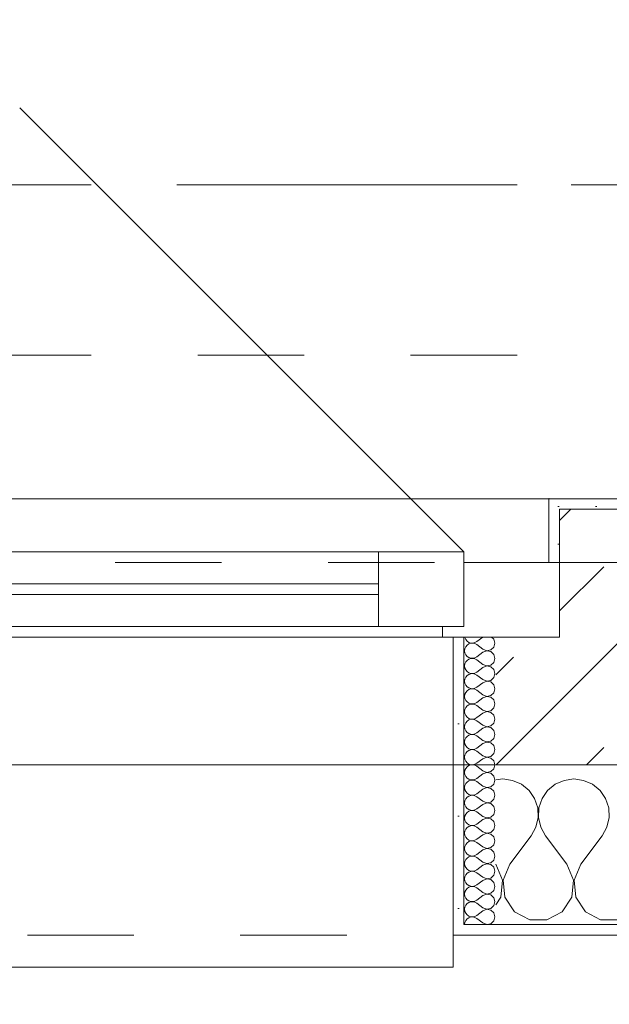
# Model space of a CAD drawing. Header units: metres. Extents: x -3.6 to 90.7, y -11.1 to 18.
# Tile 143 of 256: x 13.813 to 14.367, y -0.22 to 0.705. Entities that reach past the tile are written whole.
import ezdxf

# ---------------------------------------------------------------- set-up
doc = ezdxf.new("R2010")
doc.units = ezdxf.units.M
doc.header["$MEASUREMENT"] = 0
for name, pattern in [('Achse', [0.2, 0.1, -0.05, 0, -0.05]), ('Strichlinie doppelt', [0.546806, 0.264583, -0.105833, 0.070556, -0.105833]), ('Strichlinie eng', [0.115, 0.075, -0.04]), ('Untersicht', [0.1, 0.075, -0.025])]:
    doc.linetypes.add(name, pattern=pattern)
for name, color, linetype in [('152 - Bemaßung_ Beschriftung.Ausbau', 7, 'Continuous'), ('451 - Universal.Achsen Raster', 7, 'Continuous'), ('603 - Struktur.Bodenplatte_ Decke Roh', 7, 'Continuous'), ('604 - Struktur.Wand Aussen', 7, 'Continuous'), ('608 - Struktur.Träger', 7, 'Continuous'), ('650 - Abdeckung.Fußboden Aufbau', 7, 'Continuous'), ('Neubau_653 - Abdeckung.TB Verkofferung', 7, 'Continuous')]:
    doc.layers.add(name, color=color, linetype=linetype)
doc.styles.add('ERSTELLTER_STIL_2', font='txt')
doc.dimstyles.new('ERSTELLTER_STIL__1', dxfattribs={"dimtxt": 0.1, "dimasz": 0.0532, "dimexe": 0.18, "dimexo": 0.0625, "dimgap": 0, "dimtad": 1, "dimzin": 0, "dimdsep": 46, "dimtxsty": 'ERSTELLTER_STIL_2', "dimblk": 'ARROWHEAD_2', "dimblk1": 'ARROWHEAD_2', "dimblk2": 'ARROWHEAD_2', "dimcen": 0.09, "dimse1": 1, "dimse2": 1, "dimclrd": 7, "dimclre": 7, "dimclrt": 7, "dimazin": 0, "dimtfac": 1, "dimtdec": 4, "dimtmove": 0, "dimatfit": 3, "dimfxl": 1, "dimtolj": 1, "dimtzin": 0, "dimarcsym": 0})
doc.dimstyles.new('ERSTELLTER_STIL__2', dxfattribs={"dimtxt": 0.1, "dimasz": 0.0532, "dimexe": 0.18, "dimexo": 0.0625, "dimgap": 0, "dimtad": 1, "dimzin": 0, "dimdsep": 46, "dimtxsty": 'ERSTELLTER_STIL_2', "dimblk": 'ARROWHEAD_2', "dimblk1": 'ARROWHEAD_2', "dimblk2": 'ARROWHEAD_2', "dimcen": 0.09, "dimse1": 1, "dimse2": 1, "dimclrd": 7, "dimclre": 7, "dimclrt": 7, "dimazin": 0, "dimtfac": 1, "dimtdec": 4, "dimtmove": 2, "dimatfit": 3, "dimfxl": 1, "dimtolj": 1, "dimtzin": 0, "dimarcsym": 0})
doc.dimstyles.new('ERSTELLTER_STIL__3', dxfattribs={"dimtxt": 0.1, "dimasz": 0.0532, "dimexe": 0.18, "dimexo": 0.0625, "dimgap": 0, "dimtad": 1, "dimtih": 1, "dimtoh": 1, "dimzin": 0, "dimdsep": 46, "dimtxsty": 'ERSTELLTER_STIL_2', "dimblk": 'ARROWHEAD_2', "dimblk1": 'ARROWHEAD_2', "dimblk2": 'ARROWHEAD_2', "dimcen": 0.09, "dimse1": 1, "dimse2": 1, "dimclrd": 7, "dimclre": 7, "dimclrt": 7, "dimazin": 0, "dimtfac": 1, "dimtdec": 4, "dimtmove": 0, "dimatfit": 3, "dimfxl": 1, "dimtolj": 1, "dimtzin": 0, "dimarcsym": 0})
pattern_1 = [(0, (0, 0), (0, 0.08660254), [0, -0.05]), (0, (0.025, 0.0433), (0, 0.08660254), [0, -0.05])]
pattern_2 = [(45, (0, 0), (-0.01767767, 0.01767767), [0, -0.025])]

# ---------------------------------------------------------------- blocks, each defined once
blk = doc.blocks.new('*X76')
at = {"layer": '604 - Struktur.Wand Aussen', "color": 7, "linetype": 'Continuous', "lineweight": 5}
for p, q in [((14.26667, -0.00833), (14.26, -0.00926)), ((14.27578, -0.0096), (14.26667, -0.00833)), ((14.33333, -0.00833), (14.32422, -0.0096)), ((14.34244, -0.0096), (14.33333, -0.00833)), ((14.28419, -0.01331), (14.27578, -0.0096)), ((14.29127, -0.01918), (14.28419, -0.01331)), ((14.31581, -0.01331), (14.30873, -0.01918)), ((14.32422, -0.0096), (14.31581, -0.01331)), ((14.35086, -0.01331), (14.34244, -0.0096)), ((14.35794, -0.01918), (14.35086, -0.01331)), ((14.29648, -0.02676), (14.29127, -0.01918)), ((14.29942, -0.03547), (14.29648, -0.02676)), ((14.30352, -0.02676), (14.30058, -0.03547)), ((14.30873, -0.01918), (14.30352, -0.02676)), ((14.36315, -0.02676), (14.35794, -0.01918)), ((14.36609, -0.03547), (14.36315, -0.02676)), ((14.29987, -0.04466), (14.29942, -0.03547)), ((14.30058, -0.03547), (14.30013, -0.04466)), ((14.36653, -0.04466), (14.36609, -0.03547)), ((14.29778, -0.05362), (14.29987, -0.04466)), ((14.30013, -0.04466), (14.30222, -0.05362)), ((14.36445, -0.05362), (14.36653, -0.04466)), ((14.29333, -0.06167), (14.29778, -0.05362)), ((14.30222, -0.05362), (14.30667, -0.06167)), ((14.36, -0.06167), (14.36445, -0.05362)), ((14.27333, -0.08833), (14.29333, -0.06167)), ((14.32667, -0.08833), (14.30667, -0.06167)), ((14.34, -0.08833), (14.36, -0.06167)), ((14.26629, -0.1033), (14.26, -0.08833)), ((14.27333, -0.08833), (14.26705, -0.1033)), ((14.33295, -0.1033), (14.32667, -0.08833)), ((14.34, -0.08833), (14.33371, -0.1033)), ((14.26475, -0.11947), (14.26629, -0.1033)), ((14.26705, -0.1033), (14.26858, -0.11947)), ((14.33142, -0.11947), (14.33295, -0.1033)), ((14.33371, -0.1033), (14.33525, -0.11947)), ((14.26, -0.12662), (14.26475, -0.11947)), ((14.26858, -0.11947), (14.27757, -0.13299)), ((14.32243, -0.13299), (14.33142, -0.11947)), ((14.33525, -0.11947), (14.34424, -0.13299)), ((14.27757, -0.13299), (14.29188, -0.14066)), ((14.30812, -0.14066), (14.32243, -0.13299)), ((14.34424, -0.13299), (14.35855, -0.14066)), ((14.29188, -0.14066), (14.30812, -0.14066)), ((14.35855, -0.14066), (14.37479, -0.14066))]:
    blk.add_line(p, q, dxfattribs=at)
blk = doc.blocks.new('*X108')
at = {"layer": '604 - Struktur.Wand Aussen', "color": 7, "linetype": 'Continuous', "lineweight": 5}
for p, q in [((14.23091, 0.125), (14.23099, 0.12448)), ((14.23099, 0.12448), (14.23178, 0.12267)), ((14.23178, 0.12267), (14.23304, 0.12116)), ((14.23304, 0.12116), (14.23466, 0.12004)), ((14.24042, 0.11976), (14.24214, 0.12071)), ((14.24786, 0.125), (14.24214, 0.12071)), ((14.25822, 0.12304), (14.25608, 0.125)), ((14.25929, 0.11929), (14.25822, 0.12304)), ((14.23099, 0.11409), (14.23071, 0.11214)), ((14.23071, 0.11214), (14.23099, 0.11019)), ((14.23178, 0.1159), (14.23099, 0.11409)), ((14.23304, 0.11742), (14.23178, 0.1159)), ((14.23466, 0.11853), (14.23304, 0.11742)), ((14.23466, 0.12004), (14.23653, 0.11941)), ((14.23653, 0.11916), (14.23466, 0.11853)), ((14.23653, 0.11941), (14.2385, 0.11931)), ((14.2385, 0.11926), (14.23653, 0.11916)), ((14.2385, 0.11931), (14.24042, 0.11976)), ((14.24042, 0.11881), (14.2385, 0.11926)), ((14.24214, 0.11786), (14.24042, 0.11881)), ((14.24786, 0.11357), (14.24214, 0.11786)), ((14.24786, 0.11357), (14.2515, 0.11217)), ((14.2515, 0.11211), (14.24786, 0.11071)), ((14.2515, 0.11217), (14.25534, 0.1129)), ((14.25534, 0.11139), (14.2515, 0.11211)), ((14.25534, 0.1129), (14.25822, 0.11553)), ((14.25822, 0.10876), (14.25534, 0.11139)), ((14.25822, 0.11553), (14.25929, 0.11929)), ((14.23099, 0.11019), (14.23178, 0.10839)), ((14.23178, 0.10839), (14.23304, 0.10687)), ((14.23304, 0.10313), (14.23178, 0.10161)), ((14.23304, 0.10687), (14.23466, 0.10575)), ((14.23466, 0.10425), (14.23304, 0.10313)), ((14.23466, 0.10575), (14.23653, 0.10512)), ((14.23653, 0.10488), (14.23466, 0.10425)), ((14.23653, 0.10512), (14.2385, 0.10503)), ((14.2385, 0.10497), (14.23653, 0.10488)), ((14.2385, 0.10503), (14.24042, 0.10547)), ((14.24042, 0.10453), (14.2385, 0.10497)), ((14.24042, 0.10547), (14.24214, 0.10643)), ((14.24214, 0.10357), (14.24042, 0.10453)), ((14.24786, 0.11071), (14.24214, 0.10643)), ((14.24786, 0.09929), (14.24214, 0.10357)), ((14.25929, 0.105), (14.25822, 0.10876)), ((14.25822, 0.10124), (14.25929, 0.105)), ((14.23099, 0.09981), (14.23071, 0.09786)), ((14.23071, 0.09786), (14.23099, 0.09591)), ((14.23178, 0.10161), (14.23099, 0.09981)), ((14.23099, 0.09591), (14.23178, 0.0941)), ((14.23178, 0.0941), (14.23304, 0.09258)), ((14.23304, 0.09258), (14.23466, 0.09147)), ((14.24786, 0.09643), (14.24214, 0.09214)), ((14.24786, 0.09929), (14.2515, 0.09789)), ((14.2515, 0.09783), (14.24786, 0.09643)), ((14.2515, 0.09789), (14.25534, 0.09861)), ((14.25534, 0.0971), (14.2515, 0.09783)), ((14.25534, 0.09861), (14.25822, 0.10124)), ((14.25822, 0.09447), (14.25534, 0.0971)), ((14.25929, 0.09071), (14.25822, 0.09447)), ((14.23099, 0.08552), (14.23071, 0.08357)), ((14.23071, 0.08357), (14.23099, 0.08162)), ((14.23178, 0.08733), (14.23099, 0.08552)), ((14.23304, 0.08884), (14.23178, 0.08733)), ((14.23466, 0.08996), (14.23304, 0.08884)), ((14.23466, 0.09147), (14.23653, 0.09084)), ((14.23653, 0.09059), (14.23466, 0.08996)), ((14.23653, 0.09084), (14.2385, 0.09074)), ((14.2385, 0.09069), (14.23653, 0.09059)), ((14.2385, 0.09074), (14.24042, 0.09119)), ((14.24042, 0.09024), (14.2385, 0.09069)), ((14.24042, 0.09119), (14.24214, 0.09214)), ((14.24214, 0.08929), (14.24042, 0.09024)), ((14.24786, 0.085), (14.24214, 0.08929)), ((14.24786, 0.085), (14.2515, 0.0836)), ((14.2515, 0.08354), (14.24786, 0.08214)), ((14.2515, 0.0836), (14.25534, 0.08433)), ((14.25534, 0.08282), (14.2515, 0.08354)), ((14.25534, 0.08433), (14.25822, 0.08696)), ((14.25822, 0.08696), (14.25929, 0.09071)), ((14.23099, 0.08162), (14.23178, 0.07982)), ((14.23178, 0.07982), (14.23304, 0.0783)), ((14.23304, 0.07456), (14.23178, 0.07304)), ((14.23304, 0.0783), (14.23466, 0.07718)), ((14.23466, 0.07567), (14.23304, 0.07456)), ((14.23466, 0.07718), (14.23653, 0.07655)), ((14.23653, 0.0763), (14.23466, 0.07567)), ((14.23653, 0.07655), (14.2385, 0.07646)), ((14.2385, 0.0764), (14.23653, 0.0763)), ((14.2385, 0.07646), (14.24042, 0.0769)), ((14.24042, 0.07595), (14.2385, 0.0764)), ((14.24042, 0.0769), (14.24214, 0.07786)), ((14.24214, 0.075), (14.24042, 0.07595)), ((14.24786, 0.08214), (14.24214, 0.07786)), ((14.24786, 0.07071), (14.24214, 0.075)), ((14.25822, 0.08018), (14.25534, 0.08282)), ((14.25929, 0.07643), (14.25822, 0.08018)), ((14.25822, 0.07267), (14.25929, 0.07643)), ((14.23099, 0.07124), (14.23071, 0.06929)), ((14.23071, 0.06929), (14.23099, 0.06733)), ((14.23178, 0.07304), (14.23099, 0.07124)), ((14.23099, 0.06733), (14.23178, 0.06553)), ((14.23178, 0.06553), (14.23304, 0.06401)), ((14.24786, 0.06786), (14.24214, 0.06357)), ((14.24786, 0.07071), (14.2515, 0.06931)), ((14.2515, 0.06926), (14.24786, 0.06786)), ((14.2515, 0.06931), (14.25534, 0.07004)), ((14.25534, 0.06853), (14.2515, 0.06926)), ((14.25534, 0.07004), (14.25822, 0.07267)), ((14.25822, 0.0659), (14.25534, 0.06853)), ((14.25929, 0.06214), (14.25822, 0.0659)), ((14.23099, 0.05695), (14.23071, 0.055)), ((14.23178, 0.05876), (14.23099, 0.05695)), ((14.23304, 0.06027), (14.23178, 0.05876)), ((14.23304, 0.06401), (14.23466, 0.0629)), ((14.23466, 0.06139), (14.23304, 0.06027)), ((14.23466, 0.0629), (14.23653, 0.06227)), ((14.23653, 0.06202), (14.23466, 0.06139)), ((14.23653, 0.06227), (14.2385, 0.06217)), ((14.2385, 0.06211), (14.23653, 0.06202)), ((14.2385, 0.06217), (14.24042, 0.06262)), ((14.24042, 0.06167), (14.2385, 0.06211)), ((14.24042, 0.06262), (14.24214, 0.06357)), ((14.24214, 0.06071), (14.24042, 0.06167)), ((14.24786, 0.05643), (14.24214, 0.06071)), ((14.24786, 0.05643), (14.2515, 0.05503)), ((14.2515, 0.05503), (14.25534, 0.05575)), ((14.25534, 0.05575), (14.25822, 0.05839)), ((14.25822, 0.05839), (14.25929, 0.06214)), ((14.23071, 0.055), (14.23099, 0.05305)), ((14.23099, 0.05305), (14.23178, 0.05124)), ((14.23178, 0.05124), (14.23304, 0.04973)), ((14.23304, 0.04973), (14.23466, 0.04861)), ((14.23466, 0.0471), (14.23304, 0.04599)), ((14.23466, 0.04861), (14.23653, 0.04798)), ((14.23653, 0.04773), (14.23466, 0.0471)), ((14.23653, 0.04798), (14.2385, 0.04789)), ((14.2385, 0.04783), (14.23653, 0.04773)), ((14.2385, 0.04789), (14.24042, 0.04833)), ((14.24042, 0.04738), (14.2385, 0.04783)), ((14.24042, 0.04833), (14.24214, 0.04929)), ((14.24214, 0.04643), (14.24042, 0.04738)), ((14.24786, 0.05357), (14.24214, 0.04929)), ((14.24786, 0.04214), (14.24214, 0.04643)), ((14.2515, 0.05497), (14.24786, 0.05357)), ((14.25534, 0.05425), (14.2515, 0.05497)), ((14.25822, 0.05161), (14.25534, 0.05425)), ((14.25929, 0.04786), (14.25822, 0.05161)), ((14.25822, 0.0441), (14.25929, 0.04786)), ((14.23099, 0.04267), (14.23071, 0.04071)), ((14.23071, 0.04071), (14.23099, 0.03876)), ((14.23178, 0.04447), (14.23099, 0.04267)), ((14.23099, 0.03876), (14.23178, 0.03696)), ((14.23304, 0.04599), (14.23178, 0.04447)), ((14.24786, 0.03929), (14.24214, 0.035)), ((14.24786, 0.04214), (14.2515, 0.04074)), ((14.2515, 0.04069), (14.24786, 0.03929)), ((14.2515, 0.04074), (14.25534, 0.04147)), ((14.25534, 0.03996), (14.2515, 0.04069)), ((14.25534, 0.04147), (14.25822, 0.0441)), ((14.25822, 0.03733), (14.25534, 0.03996)), ((14.25929, 0.03357), (14.25822, 0.03733)), ((14.23099, 0.02838), (14.23071, 0.02643)), ((14.23178, 0.03018), (14.23099, 0.02838)), ((14.23178, 0.03696), (14.23304, 0.03544)), ((14.23304, 0.0317), (14.23178, 0.03018)), ((14.23304, 0.03544), (14.23466, 0.03433)), ((14.23466, 0.03282), (14.23304, 0.0317)), ((14.23466, 0.03433), (14.23653, 0.0337)), ((14.23653, 0.03345), (14.23466, 0.03282)), ((14.23653, 0.0337), (14.2385, 0.0336)), ((14.2385, 0.03354), (14.23653, 0.03345)), ((14.2385, 0.0336), (14.24042, 0.03405)), ((14.24042, 0.0331), (14.2385, 0.03354)), ((14.24042, 0.03405), (14.24214, 0.035)), ((14.24214, 0.03214), (14.24042, 0.0331)), ((14.24786, 0.02786), (14.24214, 0.03214)), ((14.24786, 0.02786), (14.2515, 0.02646)), ((14.25534, 0.02718), (14.25822, 0.02982)), ((14.25822, 0.02982), (14.25929, 0.03357)), ((14.23071, 0.02643), (14.23099, 0.02448)), ((14.23099, 0.02448), (14.23178, 0.02267)), ((14.23178, 0.02267), (14.23304, 0.02116)), ((14.23304, 0.02116), (14.23466, 0.02004)), ((14.23466, 0.01853), (14.23304, 0.01742)), ((14.23466, 0.02004), (14.23653, 0.01941)), ((14.23653, 0.01916), (14.23466, 0.01853)), ((14.23653, 0.01941), (14.2385, 0.01931)), ((14.2385, 0.01926), (14.23653, 0.01916)), ((14.2385, 0.01931), (14.24042, 0.01976)), ((14.24042, 0.01881), (14.2385, 0.01926)), ((14.24042, 0.01976), (14.24214, 0.02071)), ((14.24214, 0.01786), (14.24042, 0.01881)), ((14.24786, 0.025), (14.24214, 0.02071)), ((14.2515, 0.0264), (14.24786, 0.025)), ((14.2515, 0.02646), (14.25534, 0.02718)), ((14.25534, 0.02567), (14.2515, 0.0264)), ((14.25822, 0.02304), (14.25534, 0.02567)), ((14.25929, 0.01929), (14.25822, 0.02304)), ((14.25822, 0.01553), (14.25929, 0.01929)), ((14.23099, 0.01409), (14.23071, 0.01214)), ((14.23071, 0.01214), (14.23099, 0.01019)), ((14.23178, 0.0159), (14.23099, 0.01409)), ((14.23099, 0.01019), (14.23178, 0.00839)), ((14.23304, 0.01742), (14.23178, 0.0159)), ((14.24786, 0.01357), (14.24214, 0.01786)), ((14.24786, 0.01071), (14.24214, 0.00643)), ((14.24786, 0.01357), (14.2515, 0.01217)), ((14.2515, 0.01211), (14.24786, 0.01071)), ((14.2515, 0.01217), (14.25534, 0.0129)), ((14.25534, 0.01139), (14.2515, 0.01211)), ((14.25534, 0.0129), (14.25822, 0.01553)), ((14.25822, 0.00876), (14.25534, 0.01139)), ((14.23178, 0.00161), (14.23099, -0.00019)), ((14.23178, 0.00839), (14.23304, 0.00687)), ((14.23304, 0.00313), (14.23178, 0.00161)), ((14.23304, 0.00687), (14.23466, 0.00575)), ((14.23466, 0.00425), (14.23304, 0.00313)), ((14.23466, 0.00575), (14.23653, 0.00512)), ((14.23653, 0.00488), (14.23466, 0.00425)), ((14.23653, 0.00512), (14.2385, 0.00503)), ((14.2385, 0.00497), (14.23653, 0.00488)), ((14.2385, 0.00503), (14.24042, 0.00547)), ((14.24042, 0.00453), (14.2385, 0.00497)), ((14.24042, 0.00547), (14.24214, 0.00643)), ((14.24214, 0.00357), (14.24042, 0.00453)), ((14.24786, -0.00071), (14.24214, 0.00357)), ((14.25534, -0.00139), (14.25822, 0.00124)), ((14.25929, 0.005), (14.25822, 0.00876)), ((14.25822, 0.00124), (14.25929, 0.005)), ((14.23099, -0.00019), (14.23071, -0.00214)), ((14.23071, -0.00214), (14.23099, -0.00409)), ((14.23099, -0.00409), (14.23178, -0.0059)), ((14.23178, -0.0059), (14.23304, -0.00742)), ((14.23304, -0.00742), (14.23466, -0.00853)), ((14.23466, -0.00853), (14.23653, -0.00916)), ((14.23653, -0.00916), (14.2385, -0.00926)), ((14.2385, -0.00926), (14.24042, -0.00881)), ((14.24042, -0.00881), (14.24214, -0.00786)), ((14.24786, -0.00357), (14.24214, -0.00786)), ((14.24786, -0.00071), (14.2515, -0.00211)), ((14.2515, -0.00217), (14.24786, -0.00357)), ((14.2515, -0.00211), (14.25534, -0.00139)), ((14.25534, -0.0029), (14.2515, -0.00217)), ((14.25822, -0.00553), (14.25534, -0.0029)), ((14.25929, -0.00929), (14.25822, -0.00553)), ((14.23099, -0.01448), (14.23071, -0.01643)), ((14.23071, -0.01643), (14.23099, -0.01838)), ((14.23178, -0.01267), (14.23099, -0.01448)), ((14.23099, -0.01838), (14.23178, -0.02018)), ((14.23304, -0.01116), (14.23178, -0.01267)), ((14.23466, -0.01004), (14.23304, -0.01116)), ((14.23653, -0.00941), (14.23466, -0.01004)), ((14.2385, -0.00931), (14.23653, -0.00941)), ((14.24042, -0.00976), (14.2385, -0.00931)), ((14.24214, -0.01071), (14.24042, -0.00976)), ((14.24786, -0.015), (14.24214, -0.01071)), ((14.24786, -0.01786), (14.24214, -0.02214)), ((14.24786, -0.015), (14.2515, -0.0164)), ((14.2515, -0.01646), (14.24786, -0.01786)), ((14.2515, -0.0164), (14.25534, -0.01567)), ((14.25534, -0.01718), (14.2515, -0.01646)), ((14.25534, -0.01567), (14.25822, -0.01304)), ((14.25822, -0.01982), (14.25534, -0.01718)), ((14.25822, -0.01304), (14.25929, -0.00929)), ((14.23178, -0.02696), (14.23099, -0.02876)), ((14.23178, -0.02018), (14.23304, -0.0217)), ((14.23304, -0.02544), (14.23178, -0.02696)), ((14.23304, -0.0217), (14.23466, -0.02282)), ((14.23466, -0.02433), (14.23304, -0.02544)), ((14.23466, -0.02282), (14.23653, -0.02345)), ((14.23653, -0.0237), (14.23466, -0.02433)), ((14.23653, -0.02345), (14.2385, -0.02354)), ((14.2385, -0.0236), (14.23653, -0.0237)), ((14.2385, -0.02354), (14.24042, -0.0231)), ((14.24042, -0.02405), (14.2385, -0.0236)), ((14.24042, -0.0231), (14.24214, -0.02214)), ((14.24214, -0.025), (14.24042, -0.02405)), ((14.24786, -0.02929), (14.24214, -0.025)), ((14.25534, -0.02996), (14.25822, -0.02733)), ((14.25929, -0.02357), (14.25822, -0.01982)), ((14.25822, -0.02733), (14.25929, -0.02357)), ((14.23099, -0.02876), (14.23071, -0.03071)), ((14.23071, -0.03071), (14.23099, -0.03267)), ((14.23099, -0.03267), (14.23178, -0.03447)), ((14.23178, -0.03447), (14.23304, -0.03599)), ((14.23304, -0.03599), (14.23466, -0.0371)), ((14.24042, -0.03738), (14.24214, -0.03643)), ((14.24786, -0.03214), (14.24214, -0.03643)), ((14.24786, -0.02929), (14.2515, -0.03069)), ((14.2515, -0.03074), (14.24786, -0.03214)), ((14.2515, -0.03069), (14.25534, -0.02996)), ((14.25534, -0.03147), (14.2515, -0.03074)), ((14.25822, -0.0341), (14.25534, -0.03147)), ((14.25929, -0.03786), (14.25822, -0.0341)), ((14.23099, -0.04305), (14.23071, -0.045)), ((14.23071, -0.045), (14.23099, -0.04695)), ((14.23178, -0.04124), (14.23099, -0.04305)), ((14.23304, -0.03973), (14.23178, -0.04124)), ((14.23466, -0.03861), (14.23304, -0.03973)), ((14.23466, -0.0371), (14.23653, -0.03773)), ((14.23653, -0.03798), (14.23466, -0.03861)), ((14.23653, -0.03773), (14.2385, -0.03783)), ((14.2385, -0.03789), (14.23653, -0.03798)), ((14.2385, -0.03783), (14.24042, -0.03738)), ((14.24042, -0.03833), (14.2385, -0.03789)), ((14.24214, -0.03929), (14.24042, -0.03833)), ((14.24786, -0.04357), (14.24214, -0.03929)), ((14.24786, -0.04357), (14.2515, -0.04497)), ((14.2515, -0.04503), (14.24786, -0.04643)), ((14.2515, -0.04497), (14.25534, -0.04425)), ((14.25534, -0.04575), (14.2515, -0.04503)), ((14.25534, -0.04425), (14.25822, -0.04161)), ((14.25822, -0.04839), (14.25534, -0.04575)), ((14.25822, -0.04161), (14.25929, -0.03786)), ((14.23099, -0.04695), (14.23178, -0.04876)), ((14.23178, -0.04876), (14.23304, -0.05027)), ((14.23304, -0.05401), (14.23178, -0.05553)), ((14.23304, -0.05027), (14.23466, -0.05139)), ((14.23466, -0.0529), (14.23304, -0.05401)), ((14.23466, -0.05139), (14.23653, -0.05202)), ((14.23653, -0.05227), (14.23466, -0.0529)), ((14.23653, -0.05202), (14.2385, -0.05211)), ((14.2385, -0.05217), (14.23653, -0.05227)), ((14.2385, -0.05211), (14.24042, -0.05167)), ((14.24042, -0.05262), (14.2385, -0.05217)), ((14.24042, -0.05167), (14.24214, -0.05071)), ((14.24214, -0.05357), (14.24042, -0.05262)), ((14.24786, -0.04643), (14.24214, -0.05071)), ((14.24786, -0.05786), (14.24214, -0.05357)), ((14.25929, -0.05214), (14.25822, -0.04839)), ((14.25822, -0.0559), (14.25929, -0.05214)), ((14.23099, -0.05733), (14.23071, -0.05929)), ((14.23071, -0.05929), (14.23099, -0.06124)), ((14.23178, -0.05553), (14.23099, -0.05733)), ((14.23099, -0.06124), (14.23178, -0.06304)), ((14.23178, -0.06304), (14.23304, -0.06456)), ((14.23304, -0.06456), (14.23466, -0.06567)), ((14.24786, -0.06071), (14.24214, -0.065)), ((14.24786, -0.05786), (14.2515, -0.05926)), ((14.2515, -0.05931), (14.24786, -0.06071)), ((14.2515, -0.05926), (14.25534, -0.05853)), ((14.25534, -0.06004), (14.2515, -0.05931)), ((14.25534, -0.05853), (14.25822, -0.0559)), ((14.25822, -0.06267), (14.25534, -0.06004)), ((14.25929, -0.06643), (14.25822, -0.06267)), ((14.23099, -0.07162), (14.23071, -0.07357)), ((14.23071, -0.07357), (14.23099, -0.07552)), ((14.23178, -0.06982), (14.23099, -0.07162)), ((14.23304, -0.0683), (14.23178, -0.06982)), ((14.23466, -0.06718), (14.23304, -0.0683)), ((14.23466, -0.06567), (14.23653, -0.0663)), ((14.23653, -0.06655), (14.23466, -0.06718)), ((14.23653, -0.0663), (14.2385, -0.0664)), ((14.2385, -0.06646), (14.23653, -0.06655)), ((14.2385, -0.0664), (14.24042, -0.06595)), ((14.24042, -0.0669), (14.2385, -0.06646)), ((14.24042, -0.06595), (14.24214, -0.065)), ((14.24214, -0.06786), (14.24042, -0.0669)), ((14.24786, -0.07214), (14.24214, -0.06786)), ((14.24786, -0.07214), (14.2515, -0.07354)), ((14.2515, -0.0736), (14.24786, -0.075)), ((14.2515, -0.07354), (14.25534, -0.07282)), ((14.25534, -0.07433), (14.2515, -0.0736)), ((14.25534, -0.07282), (14.25822, -0.07018)), ((14.25822, -0.07018), (14.25929, -0.06643)), ((14.23099, -0.07552), (14.23178, -0.07733)), ((14.23178, -0.07733), (14.23304, -0.07884)), ((14.23304, -0.08258), (14.23178, -0.0841)), ((14.23304, -0.07884), (14.23466, -0.07996)), ((14.23466, -0.08147), (14.23304, -0.08258)), ((14.23466, -0.07996), (14.23653, -0.08059)), ((14.23653, -0.08084), (14.23466, -0.08147)), ((14.23653, -0.08059), (14.2385, -0.08069)), ((14.2385, -0.08074), (14.23653, -0.08084)), ((14.2385, -0.08069), (14.24042, -0.08024)), ((14.24042, -0.08119), (14.2385, -0.08074)), ((14.24042, -0.08024), (14.24214, -0.07929)), ((14.24214, -0.08214), (14.24042, -0.08119)), ((14.24786, -0.075), (14.24214, -0.07929)), ((14.24786, -0.08643), (14.24214, -0.08214)), ((14.25822, -0.07696), (14.25534, -0.07433)), ((14.25929, -0.08071), (14.25822, -0.07696)), ((14.25822, -0.08447), (14.25929, -0.08071)), ((14.23099, -0.08591), (14.23071, -0.08786)), ((14.23071, -0.08786), (14.23099, -0.08981)), ((14.23178, -0.0841), (14.23099, -0.08591)), ((14.23099, -0.08981), (14.23178, -0.09161)), ((14.23178, -0.09161), (14.23304, -0.09313)), ((14.24786, -0.08929), (14.24214, -0.09357)), ((14.24786, -0.08643), (14.2515, -0.08783)), ((14.2515, -0.08789), (14.24786, -0.08929)), ((14.2515, -0.08783), (14.25534, -0.0871)), ((14.25534, -0.08861), (14.2515, -0.08789)), ((14.25534, -0.0871), (14.25822, -0.08447)), ((14.25822, -0.09124), (14.25534, -0.08861)), ((14.25929, -0.095), (14.25822, -0.09124)), ((14.23099, -0.10019), (14.23071, -0.10214)), ((14.23178, -0.09839), (14.23099, -0.10019)), ((14.23304, -0.09687), (14.23178, -0.09839)), ((14.23304, -0.09313), (14.23466, -0.09425)), ((14.23466, -0.09575), (14.23304, -0.09687)), ((14.23466, -0.09425), (14.23653, -0.09488)), ((14.23653, -0.09512), (14.23466, -0.09575)), ((14.23653, -0.09488), (14.2385, -0.09497)), ((14.2385, -0.09503), (14.23653, -0.09512)), ((14.2385, -0.09497), (14.24042, -0.09453)), ((14.24042, -0.09547), (14.2385, -0.09503)), ((14.24042, -0.09453), (14.24214, -0.09357)), ((14.24214, -0.09643), (14.24042, -0.09547)), ((14.24786, -0.10071), (14.24214, -0.09643)), ((14.24786, -0.10071), (14.2515, -0.10211)), ((14.2515, -0.10211), (14.25534, -0.10139)), ((14.25534, -0.10139), (14.25822, -0.09876)), ((14.25822, -0.09876), (14.25929, -0.095)), ((14.23071, -0.10214), (14.23099, -0.10409)), ((14.23099, -0.10409), (14.23178, -0.1059)), ((14.23178, -0.1059), (14.23304, -0.10742)), ((14.23304, -0.10742), (14.23466, -0.10853)), ((14.23466, -0.11004), (14.23304, -0.11116)), ((14.23466, -0.10853), (14.23653, -0.10916)), ((14.23653, -0.10941), (14.23466, -0.11004)), ((14.23653, -0.10916), (14.2385, -0.10926)), ((14.2385, -0.10931), (14.23653, -0.10941)), ((14.2385, -0.10926), (14.24042, -0.10881)), ((14.24042, -0.10976), (14.2385, -0.10931)), ((14.24042, -0.10881), (14.24214, -0.10786)), ((14.24214, -0.11071), (14.24042, -0.10976)), ((14.24786, -0.10357), (14.24214, -0.10786)), ((14.24786, -0.115), (14.24214, -0.11071)), ((14.2515, -0.10217), (14.24786, -0.10357)), ((14.25534, -0.1029), (14.2515, -0.10217)), ((14.25822, -0.10553), (14.25534, -0.1029)), ((14.25929, -0.10929), (14.25822, -0.10553)), ((14.25822, -0.11304), (14.25929, -0.10929)), ((14.23099, -0.11448), (14.23071, -0.11643)), ((14.23071, -0.11643), (14.23099, -0.11838)), ((14.23178, -0.11267), (14.23099, -0.11448)), ((14.23099, -0.11838), (14.23178, -0.12018)), ((14.23304, -0.11116), (14.23178, -0.11267)), ((14.23178, -0.12018), (14.23304, -0.1217)), ((14.24786, -0.11786), (14.24214, -0.12214)), ((14.24786, -0.115), (14.2515, -0.1164)), ((14.2515, -0.11646), (14.24786, -0.11786)), ((14.2515, -0.1164), (14.25534, -0.11567)), ((14.25534, -0.11718), (14.2515, -0.11646)), ((14.25534, -0.11567), (14.25822, -0.11304)), ((14.25822, -0.11982), (14.25534, -0.11718)), ((14.25929, -0.12357), (14.25822, -0.11982)), ((14.23099, -0.12876), (14.23071, -0.13071)), ((14.23178, -0.12696), (14.23099, -0.12876)), ((14.23304, -0.12544), (14.23178, -0.12696)), ((14.23304, -0.1217), (14.23466, -0.12282)), ((14.23466, -0.12433), (14.23304, -0.12544)), ((14.23466, -0.12282), (14.23653, -0.12345)), ((14.23653, -0.1237), (14.23466, -0.12433)), ((14.23653, -0.12345), (14.2385, -0.12354)), ((14.2385, -0.1236), (14.23653, -0.1237)), ((14.2385, -0.12354), (14.24042, -0.1231)), ((14.24042, -0.12405), (14.2385, -0.1236)), ((14.24042, -0.1231), (14.24214, -0.12214)), ((14.24214, -0.125), (14.24042, -0.12405)), ((14.24786, -0.12929), (14.24214, -0.125)), ((14.24786, -0.12929), (14.2515, -0.13069)), ((14.25534, -0.12996), (14.25822, -0.12733)), ((14.25822, -0.12733), (14.25929, -0.12357)), ((14.23071, -0.13071), (14.23099, -0.13267)), ((14.23099, -0.13267), (14.23178, -0.13447)), ((14.23178, -0.13447), (14.23304, -0.13599)), ((14.23304, -0.13599), (14.23466, -0.1371)), ((14.23466, -0.13861), (14.23304, -0.13973)), ((14.23466, -0.1371), (14.23653, -0.13773)), ((14.23653, -0.13798), (14.23466, -0.13861)), ((14.23653, -0.13773), (14.2385, -0.13783)), ((14.2385, -0.13789), (14.23653, -0.13798)), ((14.2385, -0.13783), (14.24042, -0.13738)), ((14.24042, -0.13833), (14.2385, -0.13789)), ((14.24042, -0.13738), (14.24214, -0.13643)), ((14.24214, -0.13929), (14.24042, -0.13833)), ((14.24786, -0.13214), (14.24214, -0.13643)), ((14.2515, -0.13074), (14.24786, -0.13214)), ((14.2515, -0.13069), (14.25534, -0.12996)), ((14.25534, -0.13147), (14.2515, -0.13074)), ((14.25822, -0.1341), (14.25534, -0.13147)), ((14.25929, -0.13786), (14.25822, -0.1341)), ((14.25822, -0.14161), (14.25929, -0.13786)), ((14.23099, -0.14305), (14.23071, -0.145)), ((14.23178, -0.14124), (14.23099, -0.14305)), ((14.23304, -0.13973), (14.23178, -0.14124)), ((14.24786, -0.14357), (14.24214, -0.13929)), ((14.24786, -0.14357), (14.2515, -0.14497)), ((14.2515, -0.14497), (14.25534, -0.14425)), ((14.25534, -0.14425), (14.25822, -0.14161))]:
    blk.add_line(p, q, dxfattribs=at)
blk = doc.blocks.new('*D352')
at = {"layer": '152 - Bemaßung_ Beschriftung.Ausbau', "color": 7, "linetype": 'Continuous', "lineweight": 5}
for p, q in [((-1.71, 0.02521), (-1.64, -0.01521)), ((-1.675, -0.145), (-1.675, 0.005)), ((-1.71, -0.12479), (-1.64, -0.16521)), ((-1.6225, -0.145), (-1.7275, -0.145)), ((-1.675, -0.17923), (-1.675, -0.145))]:
    blk.add_line(p, q, dxfattribs=at)
at = {"layer": '152 - Bemaßung_ Beschriftung.Ausbau', "color": 7, "lineweight": 5, "insert": (-1.68664, -0.14589), "char_height": 0.1, "attachment_point": 7, "rotation": 90, "style": 'ERSTELLTER_STIL_2'}
blk.add_mtext('\\A1;{\\pql;\\fArial|b0|i0|c0|p38;15}', dxfattribs=at)
blk = doc.blocks.new('ARROWHEAD_2')
at = {"color": 0, "linetype": 'Continuous', "lineweight": 0}
for p, q in [((-0.378, -0.655), (0.378, 0.655)), ((0, 0), (-1, 0))]:
    blk.add_line(p, q, dxfattribs=at)
blk = doc.blocks.new('*D353')
at = {"layer": '152 - Bemaßung_ Beschriftung.Ausbau', "color": 7, "linetype": 'Continuous', "lineweight": 5}
for p, q in [((-1.71, 0.02521), (-1.64, -0.01521)), ((-1.675, -0.145), (-1.675, 0.005))]:
    blk.add_line(p, q, dxfattribs=at)
blk = doc.blocks.new('*D362')
at = {"layer": '152 - Bemaßung_ Beschriftung.Ausbau', "color": 7, "linetype": 'Continuous', "lineweight": 5}
for p, q in [((-2.21, 0.02521), (-2.14, -0.01521)), ((-2.175, -0.145), (-2.175, 0.005)), ((-2.21, -0.12479), (-2.14, -0.16521)), ((-2.1225, -0.145), (-2.2275, -0.145)), ((-2.175, -0.17923), (-2.175, -0.145))]:
    blk.add_line(p, q, dxfattribs=at)
at = {"layer": '152 - Bemaßung_ Beschriftung.Ausbau', "color": 7, "lineweight": 5, "insert": (-2.1845, -0.14511), "char_height": 0.1, "attachment_point": 7, "rotation": 90, "style": 'ERSTELLTER_STIL_2'}
blk.add_mtext('\\A1;{\\pql;\\fArial|b0|i0|c0|p38;15}', dxfattribs=at)
blk = doc.blocks.new('*D363')
at = {"layer": '152 - Bemaßung_ Beschriftung.Ausbau', "color": 7, "linetype": 'Continuous', "lineweight": 5}
for p, q in [((-2.21, 0.27019), (-2.14, 0.22978)), ((-2.14, 0.22479), (-2.21, 0.26521)), ((-2.1225, 0.245), (-2.2275, 0.245)), ((-2.175, 0.005), (-2.175, 0.245)), ((-2.21, 0.02521), (-2.14, -0.01521)), ((-2.1225, 0.005), (-2.2275, 0.005)), ((-2.175, -0.145), (-2.175, 0.005))]:
    blk.add_line(p, q, dxfattribs=at)
at = {"layer": '152 - Bemaßung_ Beschriftung.Ausbau', "color": 7, "lineweight": 5, "insert": (-2.195, 0.04911), "char_height": 0.1, "attachment_point": 7, "rotation": 90, "style": 'ERSTELLTER_STIL_2'}
blk.add_mtext('\\A1;{\\pql;\\fArial|b0|i0|c0|p38;24}', dxfattribs=at)
blk = doc.blocks.new('*D383')
at = {"layer": '152 - Bemaßung_ Beschriftung.Ausbau', "color": 7, "linetype": 'Continuous', "lineweight": 5}
for p, q in [((10.72, -4.1125), (10.72, -4.0075)), ((11.92, -4.1125), (11.92, -4.0075)), ((10.74021, -4.025), (10.69979, -4.095)), ((11.94021, -4.025), (11.89979, -4.095)), ((8.32, -4.06), (10.72, -4.06)), ((10.72, -4.06), (11.92, -4.06)), ((11.92, -4.06), (14.32, -4.06))]:
    blk.add_line(p, q, dxfattribs=at)
at = {"layer": '152 - Bemaßung_ Beschriftung.Ausbau', "color": 7, "lineweight": 5, "insert": (11.18697, -4.04), "char_height": 0.1, "attachment_point": 7, "style": 'ERSTELLTER_STIL_2'}
blk.add_mtext('\\A1;{\\pql;\\fArial|b0|i0|c0|p38;1,20}', dxfattribs=at)
blk = doc.blocks.new('*D384')
at = {"layer": '152 - Bemaßung_ Beschriftung.Ausbau', "color": 7, "linetype": 'Continuous', "lineweight": 5}
for p, q in [((11.94021, -4.025), (11.89979, -4.095)), ((14.34021, -4.025), (14.29979, -4.095)), ((11.92, -4.06), (14.32, -4.06))]:
    blk.add_line(p, q, dxfattribs=at)
at = {"layer": '152 - Bemaßung_ Beschriftung.Ausbau', "color": 7, "lineweight": 5, "char_height": 0.1, "attachment_point": 7, "style": 'ERSTELLTER_STIL_2'}
for s, insert in [('\\A1;{\\pql;\\fArial|b0|i0|c0|p38;2,40}', (12.98697, -4.04)), ('\\A1;{\\pql;\\fArial|b0|i0|c0|p38;2,01}', (12.98697, -4.18))]:
    blk.add_mtext(s, dxfattribs=dict(at, insert=insert))
blk = doc.blocks.new('*D385')
at = {"layer": '152 - Bemaßung_ Beschriftung.Ausbau', "color": 7, "linetype": 'Continuous', "lineweight": 5}
for p, q in [((14.32, -4.1125), (14.32, -4.0075)), ((15.52, -4.1125), (15.52, -4.0075)), ((14.34021, -4.025), (14.29979, -4.095)), ((15.54021, -4.025), (15.49979, -4.095)), ((11.92, -4.06), (14.32, -4.06)), ((14.32, -4.06), (15.52, -4.06)), ((15.52, -4.06), (17.92, -4.06))]:
    blk.add_line(p, q, dxfattribs=at)
at = {"layer": '152 - Bemaßung_ Beschriftung.Ausbau', "color": 7, "lineweight": 5, "insert": (14.78697, -4.04), "char_height": 0.1, "attachment_point": 7, "style": 'ERSTELLTER_STIL_2'}
blk.add_mtext('\\A1;{\\pql;\\fArial|b0|i0|c0|p38;1,20}', dxfattribs=at)
blk = doc.blocks.new('*D424')
at = {"layer": '152 - Bemaßung_ Beschriftung.Ausbau', "color": 7, "linetype": 'Continuous', "lineweight": 5}
for p, q in [((11.42, -4.6125), (11.42, -4.5075)), ((14.85, -4.6125), (14.85, -4.5075)), ((11.44021, -4.525), (11.39979, -4.595)), ((14.87021, -4.525), (14.82979, -4.595)), ((11.42, -4.56), (14.85, -4.56))]:
    blk.add_line(p, q, dxfattribs=at)
at = {"layer": '152 - Bemaßung_ Beschriftung.Ausbau', "color": 7, "lineweight": 5, "char_height": 0.1, "attachment_point": 7, "style": 'ERSTELLTER_STIL_2'}
for s, insert in [('\\A1;{\\pql;\\fArial|b0|i0|c0|p38;15\\fArial|b0|i0|c0|p38;\\A1{\\H.66x;\\S5^  ;}}', (14.62791, -4.54165)), ('\\A1;{\\pql;\\fArial|b0|i0|c0|p38;3,43}', (12.90104, -4.54))]:
    blk.add_mtext(s, dxfattribs=dict(at, insert=insert))
blk = doc.blocks.new('*D463')
at = {"layer": '152 - Bemaßung_ Beschriftung.Ausbau', "color": 7, "linetype": 'Continuous', "lineweight": 5}
for p, q in [((11.47999, -5.1125), (11.47999, -5.0075)), ((14.77999, -5.1125), (14.77999, -5.0075)), ((11.5002, -5.025), (11.45978, -5.095)), ((14.8002, -5.025), (14.75978, -5.095)), ((11.17999, -5.06), (11.47999, -5.06)), ((11.47999, -5.06), (14.77999, -5.06)), ((14.77999, -5.06), (15.07999, -5.06))]:
    blk.add_line(p, q, dxfattribs=at)
at = {"layer": '152 - Bemaßung_ Beschriftung.Ausbau', "color": 7, "lineweight": 5, "insert": (12.99696, -5.04), "char_height": 0.1, "attachment_point": 7, "style": 'ERSTELLTER_STIL_2'}
blk.add_mtext('\\A1;{\\pql;\\fArial|b0|i0|c0|p38;3,30}', dxfattribs=at)
blk = doc.blocks.new('*D494')
at = {"layer": '152 - Bemaßung_ Beschriftung.Ausbau', "color": 7, "linetype": 'Continuous', "lineweight": 5}
for p, q in [((-0.165, -5.6125), (-0.165, -5.5075)), ((62.42503, -5.6125), (62.42503, -5.5075)), ((-0.14479, -5.525), (-0.18521, -5.595)), ((62.40482, -5.595), (62.44523, -5.525)), ((-0.19923, -5.56), (-0.165, -5.56)), ((-0.165, -5.56), (62.42503, -5.56)), ((62.42503, -5.56), (62.45926, -5.56))]:
    blk.add_line(p, q, dxfattribs=at)
at = {"layer": '152 - Bemaßung_ Beschriftung.Ausbau', "color": 7, "lineweight": 5, "insert": (30.95904, -5.54), "char_height": 0.1, "attachment_point": 7, "style": 'ERSTELLTER_STIL_2'}
blk.add_mtext('\\A1;{\\pql;\\fArial|b0|i0|c0|p38;62,59}', dxfattribs=at)

msp = doc.modelspace()

# ---------------------------------------------------------------- hatches: boundary and pattern name
at = {"layer": '604 - Struktur.Wand Aussen', "linetype": 'Continuous', "lineweight": 0, "true_color": 0x000000}
h = msp.add_hatch(dxfattribs=at)
h.set_pattern_fill('Gips_0001', color=18, style=0, pattern_type=2)
h.set_pattern_definition(pattern_2)
h.paths.add_polyline_path([(14.32, 0.255), (14.31, 0.255), (14.31, 0.195), (14.32, 0.195)])
h = msp.add_hatch(dxfattribs=at)
h.set_pattern_fill('Gips_0001', color=18, style=0, pattern_type=2)
h.set_pattern_definition(pattern_2)
h.paths.add_polyline_path([(14.76999, 0.255), (14.32, 0.255), (14.32, 0.245), (14.76999, 0.245)])
h = msp.add_hatch(dxfattribs=at)
h.set_pattern_fill('Beton__Stahlbeton_0001', color=18, style=0, pattern_type=2)
h.set_pattern_definition([(45, (0, 0), (-0.0848528, 0.0848528), []), (45, (-0.04243, 0.04243), (-0.0848528, 0.0848528), [0.09, -0.03])])
h.paths.add_polyline_path([(14.32, 0.125), (14.26, 0.125), (14.26, 0.005), (15.58, 0.005), (15.58, 0.125), (15.52, 0.125), (15.52, 0.195), (15.52, 0.245), (14.32, 0.245), (14.32, 0.195)])
h = msp.add_hatch(dxfattribs=at)
h.set_pattern_fill('Verputz_0001', color=18, style=0, pattern_type=2)
h.set_pattern_definition(pattern_1)
h.paths.add_polyline_path([(14.23, -0.155), (14.23, 0.125), (14.22, 0.125), (14.22, -0.155)])
h = msp.add_hatch(dxfattribs=at)
h.set_pattern_fill('Verputz_0001', color=18, style=0, pattern_type=2)
h.set_pattern_definition(pattern_1)
h.paths.add_polyline_path([(14.23, -0.155), (15.61, -0.155), (15.61, -0.145), (14.23, -0.145)])

# ---------------------------------------------------------------- linework, layer by layer
at = {"layer": '451 - Universal.Achsen Raster', "color": 160, "linetype": 'Strichlinie doppelt', "lineweight": 9, "true_color": 0x3232ff}
msp.add_line((64.93503, 0.54998), (-3.175, 0.54998), dxfattribs=at)
at = {"layer": '603 - Struktur.Bodenplatte_ Decke Roh', "color": 7, "linetype": 'Continuous', "lineweight": 18, "flags": 128}
msp.add_lwpolyline([(47.47999, 13.695), (14.77999, 13.695), (14.77999, 13.455), (14.77999, 12.99998), (14.84, 12.99998), (14.84, 8.58498), (13.03, 8.58498), (13.03, 8.72498), (11.41, 8.72498), (11.41, 12.99998), (11.47999, 12.99998), (11.47999, 13.455), (11.47999, 13.695), (-0.015, 13.695), (-0.015, 0.005), (62.27503, 0.005)], dxfattribs=at)
at = {"layer": '604 - Struktur.Wand Aussen', "color": 7, "linetype": 'Continuous', "lineweight": 9}
for p, q in [((14.23, 0.205), (13.81281, 0.62219)), ((11.93, 0.255), (14.31, 0.255)), ((14.22, -0.185), (14.22, -0.155)), ((12.02, -0.185), (14.22, -0.185))]:
    msp.add_line(p, q, dxfattribs=at)
at = {"layer": '604 - Struktur.Wand Aussen', "color": 7, "linetype": 'Strichlinie eng', "lineweight": 9}
for p, q in [((11.93, 0.255), (14.31, 0.255)), ((12.02, -0.155), (14.22, -0.155))]:
    msp.add_line(p, q, dxfattribs=at)
at = {"layer": '604 - Struktur.Wand Aussen', "color": 7, "linetype": 'Continuous', "lineweight": 5}
for p, q in [((14.31, 0.245), (14.31, 0.255)), ((14.32, 0.255), (14.31, 0.255)), ((14.31, 0.245), (14.31, 0.255)), ((14.31, 0.195), (14.31, 0.245)), ((14.31, 0.195), (14.31, 0.245)), ((14.32, 0.195), (14.31, 0.195)), ((14.32, 0.195), (14.31, 0.195)), ((14.32, 0.195), (14.31, 0.195)), ((14.22, 0.005), (14.22, 0.125)), ((14.23, 0.125), (14.22, 0.125)), ((14.23, 0.125), (14.22, 0.125)), ((14.23, 0.125), (14.22, 0.125)), ((14.22, 0.005), (14.22, 0.125)), ((14.26, 0.125), (14.23, 0.125)), ((14.23, 0.125), (14.23, -0.145)), ((14.23, -0.145), (14.23, 0.125)), ((14.26, 0.125), (14.23, 0.125)), ((14.26, 0.125), (14.23, 0.125)), ((14.22, -0.005), (14.22, 0.005)), ((14.22, -0.005), (14.22, 0.005)), ((14.22, -0.145), (14.22, -0.005)), ((14.22, -0.145), (14.22, -0.005)), ((14.22, -0.155), (14.22, -0.145)), ((14.22, -0.155), (14.22, -0.145)), ((14.26, -0.145), (14.23, -0.145)), ((14.26, -0.145), (15.58, -0.145)), ((14.23, -0.155), (14.22, -0.155))]:
    msp.add_line(p, q, dxfattribs=at)
at = {"layer": '604 - Struktur.Wand Aussen', "color": 7, "linetype": 'Continuous', "lineweight": 13}
for p, q in [((15.52, 0.245), (14.32, 0.245)), ((14.32, 0.245), (14.32, 0.195)), ((13.72, 0.205), (14.15, 0.205)), ((14.15, 0.135), (14.15, 0.205)), ((14.15, 0.205), (14.23, 0.205)), ((14.23, 0.205), (14.23, 0.135)), ((14.23, 0.135), (14.23, 0.195)), ((14.23, 0.195), (14.32, 0.195)), ((14.32, 0.125), (14.32, 0.195)), ((14.32, 0.125), (14.32, 0.195)), ((14.32, 0.125), (14.32, 0.195)), ((13.72, 0.175), (14.15, 0.175)), ((14.15, 0.165), (13.72, 0.165)), ((14.15, 0.135), (13.72, 0.135)), ((14.23, 0.135), (14.15, 0.135)), ((14.21, 0.125), (14.21, 0.135)), ((14.21, 0.135), (14.23, 0.135)), ((14.21, 0.125), (13.66, 0.125)), ((14.32, 0.125), (14.21, 0.125)), ((14.26, 0.125), (14.32, 0.125)), ((14.26, 0.125), (14.32, 0.125)), ((14.26, 0.125), (14.32, 0.125)), ((14.26, 0.005), (15.58, 0.005))]:
    msp.add_line(p, q, dxfattribs=at)
at = {"layer": '604 - Struktur.Wand Aussen', "color": 7, "linetype": 'Continuous', "lineweight": 5, "flags": 128}
for points in [[(14.76999, 0.255), (14.32, 0.255)], [(14.23, -0.155), (15.61, -0.155)]]:
    msp.add_lwpolyline(points, dxfattribs=at)
at = {"layer": '604 - Struktur.Wand Aussen', "color": 7, "linetype": 'Continuous', "lineweight": 9}
msp.add_point((14.31, 0.255), dxfattribs=at)
at = {"layer": '608 - Struktur.Träger', "color": 7, "linetype": 'Achse', "lineweight": 9}
msp.add_line((0.37999, 0.54998), (61.87999, 0.54998), dxfattribs=at)
at = {"layer": '608 - Struktur.Träger', "color": 7, "linetype": 'Untersicht', "lineweight": 13}
msp.add_line((0.37999, 0.38998), (61.87999, 0.38998), dxfattribs=at)
at = {"layer": '650 - Abdeckung.Fußboden Aufbau', "color": 7, "linetype": 'Continuous', "lineweight": 13, "flags": 128}
msp.add_lwpolyline([(11.42, 0.70998), (11.48999, 0.70998), (11.48999, 0.255), (14.76999, 0.255), (14.76999, 0.70998), (14.85, 0.70998), (14.85, 5.61002), (13.725, 5.61), (13.725, 5.81499), (11.48999, 5.815), (11.48999, 5.18998), (11.42, 5.18998)], close=True, dxfattribs=at)
at = {"layer": 'Neubau_653 - Abdeckung.TB Verkofferung', "color": 1, "linetype": 'Untersicht', "lineweight": 9}
msp.add_line((0.70249, 0.19498), (29.26, 0.19498), dxfattribs=at)

# ---------------------------------------------------------------- block references
at = {"layer": '604 - Struktur.Wand Aussen', "color": 7, "lineweight": 18}
for name in ['*X108', '*X76']:
    msp.add_blockref(name, (0, 0), dxfattribs=at)

# ---------------------------------------------------------------- dimensions: what is measured, and where the dimension line sits
at = {"layer": '152 - Bemaßung_ Beschriftung.Ausbau', "color": 7, "linetype": 'Continuous', "lineweight": 5}
for base, p1, p2, picture, middle in [((14.85, -4.56), (11.42, 2.94998), (14.85, 3.25749), '*D424', (13.03093, -4.49)), ((14.77999, -5.06), (11.47999, 0.69998), (14.77999, 0.69998), '*D463', (13.12684, -4.99)), ((11.92, -4.06), (10.72, 0.125), (11.92, 0.125), '*D383', (11.31685, -3.99)), ((14.32, -4.06), (11.92, 0.125), (14.32, 0.125), '*D384', (13.11685, -3.99)), ((15.52, -4.06), (14.32, 0.125), (15.52, 0.125), '*D385', (14.91685, -3.99)), ((62.42503, -5.56), (-0.165, -0.145), (62.42503, -0.145), '*D494', (31.12704, -5.49))]:
    dim = msp.add_linear_dim(base=base, p1=p1, p2=p2, dimstyle='ERSTELLTER_STIL__3', dxfattribs=at)
    dim.commit()
    dim.dimension.update_dxf_attribs({"geometry": picture, "text_midpoint": middle, "dimtype": 160})
for base, p1, p2, dimstyle, picture, middle in [((-2.175, 0.245), (62.27503, 0.005), (0.68999, 0.245), 'ERSTELLTER_STIL__1', '*D363', (-2.245, 0.12535)), ((-2.175, 0.005), (-0.165, -0.145), (62.27503, 0.005), 'ERSTELLTER_STIL__2', '*D362', (-2.2345, -0.06888)), ((-1.675, 0.005), (-0.165, -0.145), (62.27503, 0.005), 'ERSTELLTER_STIL__2', '*D352', (-1.73664, -0.06965)), ((-1.675, 0.005), (62.275025, 0.005), (-0.015, 0.005), 'ERSTELLTER_STIL__1', '*D353', (-1.7450000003, 0.001853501))]:
    dim = msp.add_linear_dim(base=base, p1=p1, p2=p2, angle=90, dimstyle=dimstyle, dxfattribs=at)
    dim.commit()
    dim.dimension.update_dxf_attribs({"geometry": picture, "text_midpoint": middle, "dimtype": 160, "text_rotation": 90})

doc.saveas('drawing.dxf')
